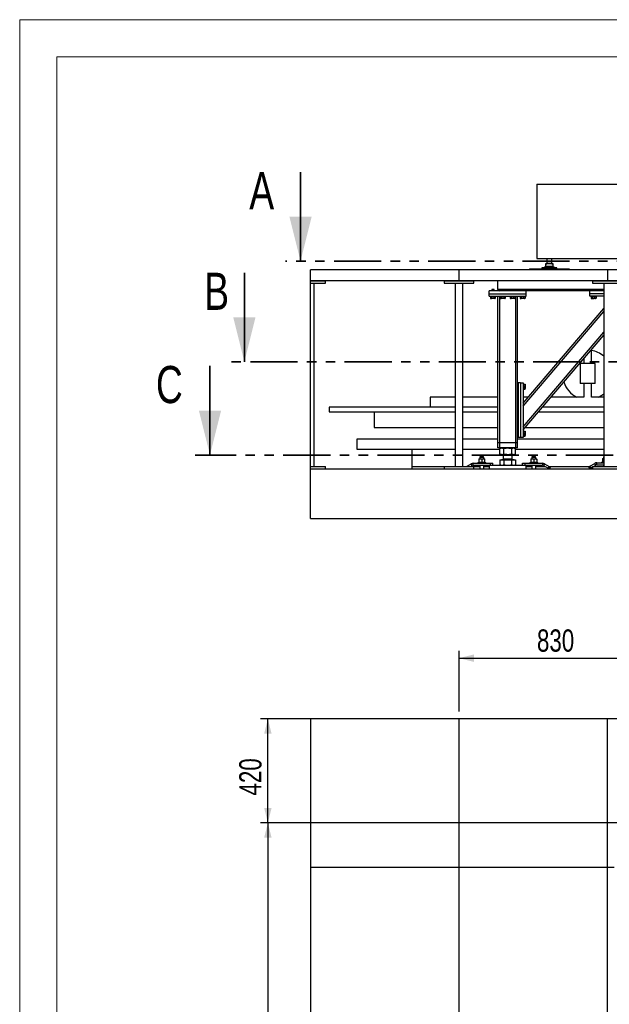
# Model space of a CAD drawing. Header units: millimetres. Extents: x 0 to 841, y 0 to 594.
# Tile 5 of 190: x 0 to 79, y 461 to 594. Entities that reach past the tile are written whole.
import ezdxf

# ---------------------------------------------------------------- set-up
doc = ezdxf.new("R2010")
doc.units = ezdxf.units.MM
doc.linetypes.add('PHANTOM', pattern=[12.7, 6.35, -1.27, 1.27, -1.27, 1.27, -1.27])
doc.layers.add('COTES', color=1, linetype='Continuous')
doc.layers.add('TRAIT-FORT', color=4, linetype='Continuous', lineweight=25)
doc.styles.add('SLDTEXTSTYLE0', font='TXT', dxfattribs={"width": 0.75})
doc.dimstyles.new('SLDDIMSTYLE0', dxfattribs={"dimtxt": 3, "dimasz": 2, "dimexe": 0, "dimexo": 0.0625, "dimgap": 0.75, "dimtad": 1, "dimdec": 0, "dimlfac": 30, "dimrnd": 1e-09, "dimzin": 12, "dimdsep": 46, "dimtxsty": 'SLDTEXTSTYLE0', "dimsah": 1, "dimcen": 0.09, "dimadec": 0, "dimazin": 3, "dimtfac": 1, "dimtdec": 0, "dimtofl": 0, "dimtmove": 0, "dimatfit": 3, "dimfxl": 1, "dimfrac": 2, "dimtolj": 1, "dimtzin": 12, "dimarcsym": 0})

# ---------------------------------------------------------------- blocks, each defined once
blk = doc.blocks.new('_D_1')
at = {"layer": 'COTES', "color": 1, "transparency": 16777216}
for p, q in [((59.2, 500.8), (59.2, 508.99)), ((86.86, 486.8), (86.86, 508.99)), ((59.2, 507.99), (86.86, 507.99))]:
    blk.add_line(p, q, dxfattribs=at)
for points in [[(59.2, 507.99), (61.2, 507.49), (61.2, 508.49)], [(86.86, 507.99), (84.86, 508.49), (84.86, 507.49)]]:
    blk.add_solid(points, dxfattribs=at)
at = {"layer": 'COTES', "color": 1, "transparency": 16777216, "insert": (69.7, 511.86), "char_height": 3, "attachment_point": 1, "style": 'SLDTEXTSTYLE0'}
blk.add_mtext('830', dxfattribs=at)
blk = doc.blocks.new('_D_9')
at = {"layer": 'COTES', "color": 1, "transparency": 16777216}
for p, q in [((85.86, 485.8), (32.44, 485.8)), ((33.44, 485.8), (33.44, 314.4)), ((85.87, 314.4), (32.44, 314.4))]:
    blk.add_line(p, q, dxfattribs=at)
for points in [[(33.44, 485.8), (32.94, 483.8), (33.94, 483.8)], [(33.44, 314.4), (33.94, 316.4), (32.94, 316.4)]]:
    blk.add_solid(points, dxfattribs=at)
at = {"layer": 'COTES', "color": 1, "transparency": 16777216, "insert": (29.58, 395.67), "char_height": 3, "attachment_point": 1, "rotation": 90, "style": 'SLDTEXTSTYLE0'}
blk.add_mtext('5142', dxfattribs=at)
blk = doc.blocks.new('_D_10')
at = {"layer": 'COTES', "color": 1, "transparency": 16777216}
for p, q in [((98.2, 499.8), (32.44, 499.8)), ((33.44, 485.8), (33.44, 499.8)), ((85.86, 485.8), (32.44, 485.8))]:
    blk.add_line(p, q, dxfattribs=at)
for points in [[(33.44, 499.8), (32.94, 497.8), (33.94, 497.8)], [(33.44, 485.8), (33.94, 487.8), (32.94, 487.8)]]:
    blk.add_solid(points, dxfattribs=at)
at = {"layer": 'COTES', "color": 1, "transparency": 16777216, "insert": (29.58, 489.48), "char_height": 3, "attachment_point": 1, "rotation": 90, "style": 'SLDTEXTSTYLE0'}
blk.add_mtext('420', dxfattribs=at)

msp = doc.modelspace()

# ---------------------------------------------------------------- linework, layer by layer
at = {"color": 7, "linetype": 'Continuous', "lineweight": 18}
for p, q in [((841, 594), (0, 594)), ((0, 594), (0, 0)), ((5, 589), (5, 5)), ((836, 589), (5, 589))]:
    msp.add_line(p, q, dxfattribs=at)
at = {"color": 7, "linetype": 'Continuous', "lineweight": 35}
for p, q in [((37.839, 573.468), (37.839, 561.468)), ((30.279, 559.909), (30.279, 547.909)), ((25.64, 547.349), (25.64, 535.349))]:
    msp.add_line(p, q, dxfattribs=at)
at = {"color": 7, "linetype": 'PHANTOM', "lineweight": 35}
for p, q in [((264.606, 561.468), (35.839, 561.468)), ((266.033, 547.909), (28.279, 547.909)), ((270.458, 535.349), (23.64, 535.349))]:
    msp.add_line(p, q, dxfattribs=at)
at = {"color": 7, "linetype": 'Continuous', "lineweight": 35}
for points in [[(37.839, 561.468), (39.339, 567.468), (36.339, 567.468)], [(30.279, 547.909), (31.779, 553.909), (28.779, 553.909)], [(25.64, 535.349), (27.14, 541.349), (24.14, 541.349)]]:
    msp.add_solid(points, dxfattribs=at)
at = {"layer": 'TRAIT-FORT', "color": 4, "linetype": 'Continuous', "lineweight": 25}
for p, q in [((69.705, 571.85), (86.872, 571.85)), ((69.705, 571.85), (69.705, 561.85)), ((69.705, 561.85), (139.705, 561.85)), ((70.872, 561.1), (70.872, 560.734)), ((71.872, 561.1), (70.872, 561.1)), ((71.038, 561.85), (71.038, 561.15)), ((71.705, 561.15), (71.038, 561.15)), ((71.705, 561.15), (71.705, 561.85)), ((71.872, 560.734), (71.872, 561.1)), ((39.199, 558.817), (39.199, 560.317)), ((59.199, 560.317), (39.199, 560.317)), ((59.199, 558.817), (59.199, 560.317)), ((79.199, 560.317), (59.199, 560.317)), ((68.705, 560.417), (74.038, 560.417)), ((68.705, 560.417), (68.705, 560.317)), ((70.355, 560.55), (70.355, 560.417)), ((72.388, 560.55), (70.355, 560.55)), ((70.742, 560.668), (70.622, 560.55)), ((71.372, 560.668), (70.742, 560.668)), ((71.872, 560.734), (70.872, 560.734)), ((72.001, 560.668), (71.372, 560.668)), ((72.122, 560.55), (72.001, 560.668)), ((72.388, 560.417), (72.388, 560.55)), ((74.038, 560.417), (74.038, 560.317)), ((79.199, 560.317), (79.199, 558.817)), ((99.199, 560.317), (79.199, 560.317)), ((59.199, 558.817), (39.199, 558.817)), ((39.199, 558.817), (41.199, 558.817)), ((39.199, 558.484), (39.199, 558.817)), ((39.199, 558.484), (41.199, 558.484)), ((39.199, 533.817), (39.199, 558.484)), ((39.699, 533.817), (39.699, 558.484)), ((41.199, 558.484), (41.199, 558.817)), ((57.199, 558.817), (61.199, 558.817)), ((57.199, 558.817), (57.199, 558.484)), ((57.199, 558.484), (61.199, 558.484)), ((58.699, 558.484), (58.699, 533.817)), ((79.199, 558.817), (59.199, 558.817)), ((59.699, 533.817), (59.699, 558.484)), ((61.199, 558.484), (61.199, 558.817)), ((64.432, 557.667), (64.432, 558.817)), ((77.199, 558.817), (81.199, 558.817)), ((77.199, 558.817), (77.199, 558.484)), ((77.199, 558.484), (81.199, 558.484)), ((78.699, 558.484), (78.699, 533.817)), ((99.199, 558.817), (79.199, 558.817)), ((68.266, 557.467), (63.266, 557.467)), ((63.266, 557.067), (63.266, 557.467)), ((63.622, 557.667), (63.599, 557.644)), ((63.599, 557.644), (63.599, 557.467)), ((63.932, 557.644), (63.599, 557.644)), ((63.622, 557.667), (63.909, 557.667)), ((63.932, 557.644), (63.909, 557.667)), ((63.932, 557.467), (63.932, 557.644)), ((64.956, 557.667), (64.432, 557.667)), ((64.956, 557.667), (64.932, 557.644)), ((64.932, 557.644), (64.932, 557.467)), ((65.266, 557.644), (64.932, 557.644)), ((64.956, 557.667), (65.242, 557.667)), ((65.266, 557.644), (65.242, 557.667)), ((66.289, 557.667), (65.242, 557.667)), ((65.266, 557.467), (65.266, 557.644)), ((66.289, 557.667), (66.266, 557.644)), ((66.266, 557.644), (66.266, 557.467)), ((66.599, 557.644), (66.266, 557.644)), ((66.289, 557.667), (66.576, 557.667)), ((66.599, 557.644), (66.576, 557.667)), ((67.622, 557.667), (66.576, 557.667)), ((66.599, 557.467), (66.599, 557.644)), ((67.622, 557.667), (67.599, 557.644)), ((67.599, 557.644), (67.599, 557.467)), ((67.932, 557.644), (67.599, 557.644)), ((67.622, 557.667), (67.909, 557.667)), ((67.932, 557.644), (67.909, 557.667)), ((78.699, 557.667), (67.909, 557.667)), ((67.932, 557.467), (67.932, 557.644)), ((76.832, 557.467), (68.266, 557.467)), ((68.266, 557.067), (68.266, 557.467)), ((76.832, 557.067), (76.832, 557.467)), ((78.699, 557.467), (76.832, 557.467)), ((63.266, 556.734), (63.266, 557.067)), ((63.266, 557.067), (68.266, 557.067)), ((63.266, 556.734), (68.266, 556.734)), ((63.399, 556.734), (63.399, 556.667)), ((64.132, 556.667), (63.399, 556.667)), ((63.441, 556.667), (63.441, 556.467)), ((63.457, 556.456), (63.496, 556.434)), ((64.035, 556.434), (63.496, 556.434)), ((63.568, 556.667), (63.568, 556.467)), ((63.893, 556.667), (63.893, 556.467)), ((64.035, 556.434), (64.074, 556.456)), ((64.09, 556.467), (64.073, 556.457)), ((64.09, 556.667), (64.09, 556.467)), ((64.132, 556.667), (64.132, 556.734)), ((64.432, 537), (64.432, 556.734)), ((64.699, 537), (64.699, 556.734)), ((64.732, 556.734), (64.732, 556.667)), ((65.466, 556.667), (64.732, 556.667)), ((64.774, 556.667), (64.774, 556.467)), ((64.791, 556.456), (64.83, 556.434)), ((65.368, 556.434), (64.83, 556.434)), ((64.902, 556.667), (64.902, 556.467)), ((65.226, 556.667), (65.226, 556.467)), ((65.368, 556.434), (65.407, 556.456)), ((65.424, 556.467), (65.407, 556.457)), ((65.424, 556.667), (65.424, 556.467)), ((65.466, 556.667), (65.466, 556.734)), ((66.066, 556.734), (66.066, 556.667)), ((66.799, 556.667), (66.066, 556.667)), ((66.108, 556.667), (66.108, 556.467)), ((66.124, 556.456), (66.163, 556.434)), ((66.701, 556.434), (66.163, 556.434)), ((66.235, 556.667), (66.235, 556.467)), ((66.56, 556.667), (66.56, 556.467)), ((66.701, 556.434), (66.741, 556.456)), ((66.757, 556.467), (66.74, 556.457)), ((66.757, 556.667), (66.757, 556.467)), ((66.799, 556.667), (66.799, 556.734)), ((66.832, 537), (66.832, 556.734)), ((67.099, 545.067), (67.099, 556.734)), ((67.399, 556.734), (67.399, 556.667)), ((68.132, 556.667), (67.399, 556.667)), ((67.441, 556.667), (67.441, 556.467)), ((67.457, 556.456), (67.496, 556.434)), ((68.035, 556.434), (67.496, 556.434)), ((67.568, 556.667), (67.568, 556.467)), ((67.893, 556.667), (67.893, 556.467)), ((68.035, 556.434), (68.074, 556.456)), ((68.09, 556.467), (68.073, 556.457)), ((68.09, 556.667), (68.09, 556.467)), ((68.132, 556.667), (68.132, 556.734)), ((68.266, 556.734), (68.266, 557.067)), ((76.832, 556.734), (76.832, 557.067)), ((78.699, 557.067), (76.832, 557.067)), ((78.699, 556.734), (76.832, 556.734)), ((76.966, 556.734), (76.966, 556.667)), ((77.473, 556.667), (76.966, 556.667)), ((77.008, 556.667), (77.008, 556.467)), ((77.024, 556.456), (77.063, 556.434)), ((77.299, 556.434), (77.063, 556.434)), ((77.135, 556.667), (77.135, 556.467)), ((77.601, 556.434), (77.299, 556.434)), ((77.46, 556.667), (77.46, 556.467)), ((77.699, 556.667), (77.473, 556.667)), ((77.601, 556.434), (77.641, 556.456)), ((77.657, 556.467), (77.64, 556.457)), ((77.657, 556.667), (77.657, 556.467)), ((77.699, 556.667), (77.699, 556.734)), ((67.832, 542.332), (78.699, 555.089)), ((67.832, 541.921), (78.699, 554.677)), ((67.832, 539.145), (78.699, 551.902)), ((67.832, 538.734), (78.699, 551.49)), ((77.032, 547.664), (77.032, 549.534)), ((76.032, 548.36), (76.032, 547.664)), ((75.532, 547.664), (75.532, 544.998)), ((77.532, 547.664), (75.532, 547.664)), ((77.532, 544.998), (77.532, 547.664)), ((67.099, 537.734), (67.099, 545.067)), ((67.099, 545.067), (67.166, 545.067)), ((67.166, 545.067), (67.166, 537.734)), ((67.499, 545.067), (67.166, 545.067)), ((67.499, 545.067), (67.499, 537.734)), ((67.499, 545.067), (67.832, 545.067)), ((67.832, 545.067), (67.832, 537.734)), ((67.899, 544.934), (67.832, 544.934)), ((67.832, 544.2), (67.899, 544.2)), ((67.899, 544.934), (67.899, 544.708)), ((67.899, 544.892), (68.099, 544.892)), ((67.899, 544.708), (67.899, 544.2)), ((67.899, 544.694), (68.099, 544.694)), ((67.899, 544.37), (68.099, 544.37)), ((67.899, 544.242), (68.099, 544.242)), ((68.099, 544.892), (68.109, 544.875)), ((68.132, 544.836), (68.11, 544.875)), ((68.11, 544.259), (68.132, 544.298)), ((68.132, 544.836), (68.132, 544.534)), ((68.132, 544.534), (68.132, 544.298)), ((77.532, 544.998), (75.532, 544.998)), ((76.032, 544.998), (76.032, 543.15)), ((77.032, 543.15), (77.032, 544.998)), ((58.699, 543.15), (55.317, 543.15)), ((55.317, 543.15), (55.317, 541.817)), ((64.432, 543.15), (59.699, 543.15)), ((68.529, 543.15), (67.832, 543.15)), ((76.032, 543.15), (71.595, 543.15)), ((78.699, 543.15), (77.032, 543.15)), ((58.699, 541.817), (41.682, 541.817)), ((41.682, 541.817), (41.682, 541.15)), ((64.432, 541.817), (59.699, 541.817)), ((78.699, 541.817), (70.459, 541.817)), ((41.682, 541.15), (58.699, 541.15)), ((47.766, 541.15), (47.766, 539.067)), ((59.699, 541.15), (64.432, 541.15)), ((69.891, 541.15), (78.699, 541.15)), ((47.766, 539.067), (58.699, 539.067)), ((59.699, 539.067), (64.432, 539.067)), ((67.899, 538.6), (67.832, 538.6)), ((67.899, 538.6), (67.899, 538.374)), ((67.899, 538.558), (68.099, 538.558)), ((68.099, 538.558), (68.109, 538.541)), ((68.132, 538.503), (68.11, 538.542)), ((68.116, 539.067), (78.699, 539.067)), ((58.699, 537.484), (45.428, 537.484)), ((45.428, 537.484), (45.428, 536.15)), ((64.432, 537.484), (59.699, 537.484)), ((67.099, 537), (67.099, 537.734)), ((67.166, 537.734), (67.099, 537.734)), ((78.699, 537.484), (67.099, 537.484)), ((67.499, 537.734), (67.166, 537.734)), ((67.832, 537.734), (67.499, 537.734)), ((67.832, 537.867), (67.899, 537.867)), ((67.899, 538.374), (67.899, 537.867)), ((67.899, 538.361), (68.099, 538.361)), ((67.899, 538.036), (68.099, 538.036)), ((67.899, 537.909), (68.099, 537.909)), ((68.11, 537.926), (68.132, 537.965)), ((68.132, 538.503), (68.132, 538.201)), ((68.132, 538.201), (68.132, 537.965)), ((45.428, 536.15), (52.905, 536.15)), ((52.905, 536.15), (58.699, 536.15)), ((52.905, 533.817), (52.905, 536.15)), ((59.699, 536.15), (64.707, 536.15)), ((64.699, 537), (64.432, 537)), ((64.432, 536.334), (64.432, 537)), ((64.699, 536.334), (64.432, 536.334)), ((66.832, 537), (64.699, 537)), ((64.699, 536.334), (64.699, 537)), ((66.832, 536.334), (64.699, 536.334)), ((64.715, 536.249), (64.707, 536.246)), ((64.707, 535.455), (64.707, 536.246)), ((64.925, 536.334), (64.714, 536.249)), ((65.248, 535.455), (65.248, 536.246)), ((66.306, 535.455), (66.306, 536.246)), ((66.817, 536.249), (66.607, 536.334)), ((66.824, 535.455), (66.824, 536.246)), ((66.824, 536.15), (78.699, 536.15)), ((67.099, 537), (66.832, 537)), ((66.832, 536.334), (66.832, 537)), ((67.099, 536.334), (66.832, 536.334)), ((67.099, 536.334), (67.099, 537)), ((61.867, 534.827), (62.067, 534.827)), ((61.867, 534.805), (61.867, 534.373)), ((62.063, 535.134), (62, 535.024)), ((62, 535.024), (62, 534.827)), ((62.533, 535.024), (62, 535.024)), ((62.063, 535.25), (62.063, 535.134)), ((62.47, 535.25), (62.063, 535.25)), ((62.47, 535.134), (62.063, 535.134)), ((62.067, 534.827), (62.467, 534.827)), ((62.267, 534.805), (62.267, 534.373)), ((62.467, 534.827), (62.667, 534.827)), ((62.47, 535.134), (62.47, 535.25)), ((62.533, 535.024), (62.47, 535.134)), ((62.533, 534.827), (62.533, 535.024)), ((62.667, 534.373), (62.667, 534.805)), ((64.707, 535.455), (64.715, 535.452)), ((64.707, 534.727), (64.707, 534.066)), ((64.707, 534.727), (65.248, 534.727)), ((64.714, 535.452), (64.925, 535.367)), ((64.914, 534.734), (64.914, 534.727)), ((64.914, 534.734), (66.617, 534.734)), ((64.925, 535.367), (65.354, 535.367)), ((65.166, 535.367), (65.166, 534.839)), ((65.238, 534.839), (65.166, 534.767)), ((65.166, 534.839), (66.366, 534.839)), ((65.166, 534.767), (66.366, 534.767)), ((65.248, 534.727), (65.248, 534.066)), ((65.248, 534.727), (66.306, 534.727)), ((65.354, 535.367), (66.607, 535.367)), ((66.366, 534.767), (66.293, 534.839)), ((66.306, 534.066), (66.306, 534.727)), ((66.306, 534.727), (66.824, 534.727)), ((66.366, 534.839), (66.366, 535.367)), ((66.607, 535.367), (66.817, 535.452)), ((66.617, 534.727), (66.617, 534.734)), ((66.824, 534.727), (66.824, 534.066)), ((68.865, 534.827), (69.065, 534.827)), ((68.865, 534.805), (68.865, 534.373)), ((69.061, 535.134), (68.998, 535.024)), ((68.998, 535.024), (68.998, 534.827)), ((69.531, 535.024), (68.998, 535.024)), ((69.061, 535.25), (69.061, 535.134)), ((69.468, 535.25), (69.061, 535.25)), ((69.468, 535.134), (69.061, 535.134)), ((69.065, 534.827), (69.465, 534.827)), ((69.265, 534.805), (69.265, 534.373)), ((69.465, 534.827), (69.665, 534.827)), ((69.468, 535.134), (69.468, 535.25)), ((69.531, 535.024), (69.468, 535.134)), ((69.531, 534.827), (69.531, 535.024)), ((69.665, 534.805), (69.665, 534.373)), ((78.533, 534.879), (78.699, 534.879)), ((78.533, 534.857), (78.533, 534.425)), ((78.699, 535.132), (78.667, 535.076)), ((78.667, 535.076), (78.667, 534.879)), ((78.699, 535.076), (78.667, 535.076)), ((39.199, 533.484), (39.199, 533.817)), ((39.199, 533.817), (41.199, 533.817)), ((39.199, 533.484), (41.199, 533.484)), ((39.199, 526.817), (39.199, 533.484)), ((39.199, 533.484), (259.199, 533.484)), ((41.199, 533.484), (41.199, 533.817)), ((52.905, 533.484), (52.905, 533.817)), ((52.905, 533.817), (57.199, 533.817)), ((57.199, 533.817), (61.199, 533.817)), ((57.199, 533.817), (57.199, 533.484)), ((57.199, 533.484), (61.199, 533.484)), ((60.206, 533.817), (60.833, 534.179)), ((60.74, 533.817), (60.967, 533.948)), ((60.967, 533.948), (60.833, 534.179)), ((61.1, 533.984), (61.1, 534.25)), ((61.1, 534.25), (63.433, 534.25)), ((61.1, 533.984), (63.433, 533.984)), ((61.199, 533.484), (61.199, 533.817)), ((61.199, 533.817), (62, 533.817)), ((61.733, 534.35), (61.733, 534.25)), ((61.733, 534.35), (62.8, 534.35)), ((62, 533.984), (62, 533.484)), ((62.533, 533.484), (62.533, 533.984)), ((62.533, 533.817), (63.266, 533.817)), ((62.8, 534.25), (62.8, 534.35)), ((63.299, 533.984), (63.266, 533.95)), ((63.266, 533.95), (63.266, 533.484)), ((68.266, 533.95), (63.266, 533.95)), ((63.433, 533.984), (63.433, 534.25)), ((63.433, 534.25), (63.767, 534.25)), ((63.433, 533.984), (63.543, 533.984)), ((63.543, 533.984), (67.923, 533.984)), ((63.767, 533.984), (63.767, 534.25)), ((64.714, 534.062), (64.707, 534.066)), ((64.714, 534.062), (64.849, 533.984)), ((66.682, 533.984), (66.817, 534.062)), ((67.765, 533.984), (67.765, 534.25)), ((67.765, 534.25), (68.098, 534.25)), ((67.923, 533.984), (68.098, 533.984)), ((68.098, 533.984), (68.098, 534.25)), ((68.098, 534.25), (70.431, 534.25)), ((68.098, 533.984), (70.431, 533.984)), ((68.266, 533.95), (68.232, 533.984)), ((68.266, 533.484), (68.266, 533.95)), ((68.266, 533.817), (68.998, 533.817)), ((68.731, 534.35), (68.731, 534.25)), ((68.731, 534.35), (69.798, 534.35)), ((68.998, 533.984), (68.998, 533.484)), ((69.531, 533.484), (69.531, 533.984)), ((69.531, 533.817), (70.792, 533.817)), ((69.798, 534.25), (69.798, 534.35)), ((70.431, 534.25), (70.431, 533.984)), ((70.698, 534.179), (70.565, 533.948)), ((70.565, 533.948), (71.225, 533.567)), ((70.698, 534.179), (71.358, 533.798)), ((71.225, 533.567), (71.358, 533.798)), ((71.325, 533.817), (76.783, 533.817)), ((71.369, 533.484), (71.502, 533.715)), ((76.829, 533.536), (76.696, 533.767)), ((76.84, 533.85), (77.5, 534.231)), ((76.973, 533.619), (76.84, 533.85)), ((76.973, 533.619), (77.199, 533.749)), ((77.199, 533.817), (81.199, 533.817)), ((77.199, 533.817), (77.199, 533.484)), ((77.199, 533.484), (81.199, 533.484)), ((77.316, 533.817), (77.633, 534)), ((77.633, 534), (77.5, 534.231)), ((77.767, 534.036), (77.767, 534.302)), ((77.767, 534.302), (78.699, 534.302)), ((77.767, 534.036), (78.699, 534.036)), ((78.4, 534.402), (78.4, 534.302)), ((78.4, 534.402), (78.699, 534.402)), ((78.667, 534.036), (78.667, 533.817)), ((39.199, 526.817), (259.199, 526.817)), ((59.199, 499.8), (39.199, 499.8)), ((39.199, 499.8), (39.199, 479.8)), ((59.199, 479.8), (59.199, 499.8)), ((79.199, 499.8), (59.199, 499.8)), ((79.199, 479.8), (79.199, 499.8)), ((99.199, 499.8), (79.199, 499.8)), ((59.199, 479.8), (39.199, 479.8)), ((39.199, 479.8), (39.199, 459.8)), ((59.199, 459.8), (59.199, 479.8)), ((79.199, 479.8), (59.199, 479.8)), ((79.199, 459.8), (79.199, 479.8)), ((80.099, 479.8), (79.199, 479.8))]:
    msp.add_line(p, q, dxfattribs=at)
at = {"layer": 'TRAIT-FORT', "color": 4, "linetype": 'Continuous', "lineweight": 25, "flags": 128}
for points in [[(71.225, 533.567), (71.253, 533.551), (71.28, 533.535), (71.305, 533.521), (71.327, 533.508), (71.345, 533.498), (71.358, 533.49), (71.366, 533.485), (71.369, 533.484)], [(71.358, 533.798), (71.386, 533.782), (71.413, 533.766), (71.438, 533.752), (71.46, 533.739), (71.478, 533.729), (71.491, 533.721), (71.499, 533.716), (71.502, 533.715)], [(76.696, 533.767), (76.698, 533.768), (76.707, 533.773), (76.72, 533.781), (76.738, 533.791), (76.76, 533.804), (76.785, 533.818), (76.812, 533.834), (76.84, 533.85)], [(76.829, 533.536), (76.832, 533.537), (76.84, 533.542), (76.853, 533.55), (76.871, 533.56), (76.893, 533.573), (76.918, 533.587), (76.945, 533.603), (76.973, 533.619)]]:
    msp.add_lwpolyline(points, dxfattribs=at)
at = {"layer": 'TRAIT-FORT', "color": 4, "linetype": 'Continuous', "lineweight": 25}
for centre, radius, start, end in [((70.988, 561.15), 0.05, 270, 0), ((71.755, 561.15), 0.05, 180, 270), ((70.925, 560.47), 0.269, 101.38102, 132.71285), ((71.819, 560.47), 0.269, 47.28715, 78.61898), ((64.632, 557.667), 0.2, 180, 270), ((76.532, 546.15), 3.333, 49.4584, 81.37307), ((76.532, 546.15), 3.333, 196.61709, 244.15807), ((76.532, 546.15), 3.333, 295.84193, 310.5416), ((65.132, 534.767), 0.0333, 270, 360), ((66.399, 534.767), 0.0333, 180, 270), ((61.1, 533.717), 0.533, 90, 120), ((61.1, 533.717), 0.267, 90, 120), ((70.431, 533.717), 0.533, 60, 90), ((70.431, 533.717), 0.267, 60, 90), ((77.767, 533.769), 0.533, 90, 120), ((77.767, 533.769), 0.267, 90, 120)]:
    msp.add_arc(centre, radius, start, end, dxfattribs=at)
for points, knots in [([(63.441, 556.467), (63.452, 556.46), (63.474, 556.445), (63.507, 556.44), (63.539, 556.448), (63.559, 556.461), (63.568, 556.467)], [0, 0, 0, 0, 0.2646003, 0.5349467, 0.7653438, 1, 1, 1, 1]), ([(63.893, 556.467), (63.852, 556.457), (63.783, 556.44), (63.684, 556.442), (63.618, 556.454), (63.579, 556.464), (63.568, 556.467)], [0, 0, 0, 0, 0.3855524, 0.6376413, 0.8965502, 1, 1, 1, 1]), ([(64.09, 556.467), (64.073, 556.46), (64.039, 556.445), (63.987, 556.44), (63.938, 556.448), (63.908, 556.461), (63.893, 556.467)], [0, 0, 0, 0, 0.2646091, 0.5349469, 0.7653443, 1, 1, 1, 1]), ([(64.774, 556.467), (64.785, 556.46), (64.808, 556.445), (64.841, 556.44), (64.872, 556.448), (64.892, 556.461), (64.902, 556.467)], [0, 0, 0, 0, 0.2646009, 0.5349479, 0.7653455, 1, 1, 1, 1]), ([(65.226, 556.467), (65.185, 556.457), (65.117, 556.44), (65.018, 556.442), (64.951, 556.454), (64.913, 556.464), (64.902, 556.467)], [0, 0, 0, 0, 0.3855466, 0.6376414, 0.8965445, 1, 1, 1, 1]), ([(65.424, 556.467), (65.407, 556.46), (65.372, 556.445), (65.321, 556.44), (65.272, 556.448), (65.241, 556.461), (65.226, 556.467)], [0, 0, 0, 0, 0.2646082, 0.534945, 0.7653416, 1, 1, 1, 1]), ([(66.108, 556.467), (66.119, 556.46), (66.141, 556.445), (66.174, 556.44), (66.206, 556.448), (66.225, 556.461), (66.235, 556.467)], [0, 0, 0, 0, 0.2646026, 0.5349466, 0.7653461, 1, 1, 1, 1]), ([(66.56, 556.467), (66.518, 556.457), (66.45, 556.44), (66.351, 556.442), (66.284, 556.454), (66.246, 556.464), (66.235, 556.467)], [0, 0, 0, 0, 0.3855525, 0.6376413, 0.8965445, 1, 1, 1, 1]), ([(66.757, 556.467), (66.74, 556.46), (66.705, 556.445), (66.654, 556.44), (66.605, 556.448), (66.575, 556.461), (66.56, 556.467)], [0, 0, 0, 0, 0.2646117, 0.5349486, 0.7653416, 1, 1, 1, 1]), ([(67.441, 556.467), (67.452, 556.46), (67.474, 556.445), (67.507, 556.44), (67.539, 556.448), (67.559, 556.461), (67.568, 556.467)], [0, 0, 0, 0, 0.2646003, 0.5349467, 0.7653438, 1, 1, 1, 1]), ([(67.893, 556.467), (67.852, 556.457), (67.783, 556.44), (67.684, 556.442), (67.618, 556.454), (67.579, 556.464), (67.568, 556.467)], [0, 0, 0, 0, 0.3855524, 0.6376413, 0.8965502, 1, 1, 1, 1]), ([(68.09, 556.467), (68.073, 556.46), (68.039, 556.445), (67.987, 556.44), (67.938, 556.448), (67.908, 556.461), (67.893, 556.467)], [0, 0, 0, 0, 0.2646091, 0.5349469, 0.7653443, 1, 1, 1, 1]), ([(77.008, 556.467), (77.019, 556.46), (77.041, 556.445), (77.074, 556.44), (77.106, 556.448), (77.125, 556.461), (77.135, 556.467)], [0, 0, 0, 0, 0.2646089, 0.53495536, 0.76533728, 1, 1, 1, 1]), ([(77.135, 556.467), (77.176, 556.457), (77.245, 556.44), (77.344, 556.442), (77.41, 556.454), (77.449, 556.464), (77.46, 556.467)], [0, 0, 0, 0, 0.3855552, 0.6376445, 0.8965392, 1, 1, 1, 1]), ([(77.657, 556.467), (77.64, 556.46), (77.605, 556.445), (77.554, 556.44), (77.505, 556.448), (77.475, 556.461), (77.46, 556.467)], [0, 0, 0, 0, 0.2645987, 0.534952, 0.7653515, 1, 1, 1, 1]), ([(68.099, 544.892), (68.106, 544.875), (68.121, 544.84), (68.126, 544.789), (68.118, 544.74), (68.105, 544.71), (68.099, 544.694)], [0, 0, 0, 0, 0.2646016, 0.5349528, 0.7653498, 1, 1, 1, 1]), ([(68.099, 544.37), (68.109, 544.411), (68.126, 544.479), (68.124, 544.578), (68.113, 544.645), (68.102, 544.683), (68.099, 544.694)], [0, 0, 0, 0, 0.3855484, 0.6376422, 0.8965481, 1, 1, 1, 1]), ([(68.099, 544.242), (68.106, 544.253), (68.121, 544.276), (68.126, 544.309), (68.118, 544.341), (68.105, 544.36), (68.099, 544.37)], [0, 0, 0, 0, 0.2646085, 0.5349524, 0.765336, 1, 1, 1, 1]), ([(68.099, 538.558), (68.106, 538.541), (68.121, 538.507), (68.126, 538.455), (68.118, 538.406), (68.105, 538.376), (68.099, 538.361)], [0, 0, 0, 0, 0.26460471, 0.53495359, 0.7653484, 1, 1, 1, 1]), ([(68.099, 538.036), (68.109, 538.078), (68.126, 538.146), (68.124, 538.245), (68.113, 538.312), (68.102, 538.35), (68.099, 538.361)], [0, 0, 0, 0, 0.3855455, 0.6376423, 0.8965452, 1, 1, 1, 1]), ([(68.099, 537.909), (68.106, 537.92), (68.121, 537.942), (68.126, 537.976), (68.118, 538.007), (68.105, 538.027), (68.099, 538.036)], [0, 0, 0, 0, 0.2646105, 0.5349517, 0.7653374, 1, 1, 1, 1]), ([(64.707, 536.246), (64.743, 536.259), (64.812, 536.284), (64.912, 536.302), (65.001, 536.305), (65.084, 536.295), (65.164, 536.277), (65.219, 536.256), (65.248, 536.246)], [0, 0, 0, 0, 0.2020697, 0.3826985, 0.5553147, 0.6929899, 0.8388915, 1, 1, 1, 1]), ([(65.248, 536.246), (65.318, 536.259), (65.452, 536.284), (65.649, 536.302), (65.823, 536.305), (65.985, 536.295), (66.142, 536.277), (66.25, 536.256), (66.306, 536.246)], [0, 0, 0, 0, 0.2020671, 0.3826993, 0.5553139, 0.6929922, 0.8388948, 1, 1, 1, 1]), ([(66.306, 536.246), (66.341, 536.259), (66.406, 536.284), (66.502, 536.302), (66.588, 536.305), (66.667, 536.295), (66.741, 536.277), (66.791, 536.258), (66.816, 536.249)], [0, 0, 0, 0, 0.2052811, 0.3887794, 0.5641376, 0.7040019, 0.8522245, 1, 1, 1, 1]), ([(61.867, 534.805), (61.9, 534.811), (61.966, 534.824), (62.033, 534.826), (62.067, 534.827)], [0, 0, 0, 0, 0.4981621, 1, 1, 1, 1]), ([(61.867, 534.827), (61.867, 534.826), (61.867, 534.824), (61.867, 534.811), (61.867, 534.805)], [0, 0, 0, 0, 0.4978438, 1, 1, 1, 1]), ([(62.067, 534.827), (62.1, 534.826), (62.167, 534.824), (62.233, 534.811), (62.267, 534.805)], [0, 0, 0, 0, 0.4978481, 1, 1, 1, 1]), ([(62.267, 534.805), (62.3, 534.811), (62.366, 534.824), (62.433, 534.826), (62.467, 534.827)], [0, 0, 0, 0, 0.4981621, 1, 1, 1, 1]), ([(62.467, 534.827), (62.5, 534.826), (62.567, 534.824), (62.633, 534.811), (62.667, 534.805)], [0, 0, 0, 0, 0.49784322, 1, 1, 1, 1]), ([(62.667, 534.805), (62.667, 534.811), (62.667, 534.824), (62.667, 534.826), (62.667, 534.827)], [0, 0, 0, 0, 0.4981712, 1, 1, 1, 1]), ([(65.248, 535.455), (65.211, 535.442), (65.143, 535.417), (65.043, 535.399), (64.954, 535.396), (64.871, 535.406), (64.791, 535.424), (64.736, 535.444), (64.707, 535.455)], [0, 0, 0, 0, 0.2020697, 0.3827017, 0.5553147, 0.692993, 0.8388946, 1, 1, 1, 1]), ([(66.306, 535.455), (66.235, 535.442), (66.101, 535.417), (65.905, 535.399), (65.73, 535.396), (65.568, 535.406), (65.411, 535.424), (65.304, 535.444), (65.248, 535.455)], [0, 0, 0, 0, 0.2020671, 0.3826993, 0.5553139, 0.6929922, 0.8388948, 1, 1, 1, 1]), ([(66.816, 535.452), (66.784, 535.44), (66.721, 535.417), (66.628, 535.399), (66.542, 535.396), (66.463, 535.406), (66.386, 535.424), (66.333, 535.444), (66.306, 535.455)], [0, 0, 0, 0, 0.1894087, 0.3729067, 0.5482596, 0.6881215, 0.8363362, 1, 1, 1, 1]), ([(68.865, 534.805), (68.898, 534.811), (68.964, 534.824), (69.031, 534.826), (69.065, 534.827)], [0, 0, 0, 0, 0.4981706, 1, 1, 1, 1]), ([(68.865, 534.827), (68.865, 534.826), (68.865, 534.824), (68.865, 534.811), (68.865, 534.805)], [0, 0, 0, 0, 0.4978438, 1, 1, 1, 1]), ([(69.065, 534.827), (69.098, 534.826), (69.165, 534.824), (69.232, 534.811), (69.265, 534.805)], [0, 0, 0, 0, 0.4978481, 1, 1, 1, 1]), ([(69.265, 534.805), (69.298, 534.811), (69.364, 534.824), (69.431, 534.826), (69.465, 534.827)], [0, 0, 0, 0, 0.4981621, 1, 1, 1, 1]), ([(69.465, 534.827), (69.498, 534.826), (69.565, 534.824), (69.632, 534.811), (69.665, 534.805)], [0, 0, 0, 0, 0.49784322, 1, 1, 1, 1]), ([(69.665, 534.805), (69.665, 534.811), (69.665, 534.824), (69.665, 534.826), (69.665, 534.827)], [0, 0, 0, 0, 0.49815421, 1, 1, 1, 1]), ([(78.533, 534.879), (78.533, 534.878), (78.533, 534.876), (78.533, 534.863), (78.533, 534.857)], [0, 0, 0, 0, 0.49786081, 1, 1, 1, 1]), ([(78.533, 534.857), (78.566, 534.863), (78.621, 534.874), (78.677, 534.876), (78.699, 534.877)], [0, 0, 0, 0, 0.6004705, 1, 1, 1, 1]), ([(62.067, 534.35), (62.033, 534.352), (61.966, 534.354), (61.9, 534.366), (61.867, 534.373)], [0, 0, 0, 0, 0.49783585, 1, 1, 1, 1]), ([(61.867, 534.373), (61.867, 534.366), (61.867, 534.354), (61.867, 534.352), (61.867, 534.35)], [0, 0, 0, 0, 0.4981712, 1, 1, 1, 1]), ([(62.267, 534.373), (62.234, 534.366), (62.167, 534.354), (62.1, 534.352), (62.067, 534.35)], [0, 0, 0, 0, 0.4981658, 1, 1, 1, 1]), ([(62.467, 534.35), (62.433, 534.352), (62.366, 534.354), (62.3, 534.366), (62.267, 534.373)], [0, 0, 0, 0, 0.4978517, 1, 1, 1, 1]), ([(62.667, 534.373), (62.634, 534.366), (62.567, 534.354), (62.5, 534.352), (62.467, 534.35)], [0, 0, 0, 0, 0.4981621, 1, 1, 1, 1]), ([(62.667, 534.35), (62.667, 534.352), (62.667, 534.354), (62.667, 534.366), (62.667, 534.373)], [0, 0, 0, 0, 0.4978438, 1, 1, 1, 1]), ([(64.707, 534.066), (64.751, 534.043), (64.817, 534.01), (64.908, 533.987), (64.954, 533.985), (64.977, 533.984)], [0, 0, 0, 0, 0.4952543, 0.74764781, 1, 1, 1, 1]), ([(64.977, 533.984), (65.023, 533.988), (65.114, 533.996), (65.203, 534.042), (65.248, 534.066)], [0, 0, 0, 0, 0.4945083, 1, 1, 1, 1]), ([(65.248, 534.066), (65.333, 534.043), (65.463, 534.01), (65.641, 533.987), (65.732, 533.985), (65.777, 533.984)], [0, 0, 0, 0, 0.495255, 0.747651, 1, 1, 1, 1]), ([(65.777, 533.984), (65.865, 533.988), (66.045, 533.996), (66.218, 534.042), (66.306, 534.066)], [0, 0, 0, 0, 0.4945087, 1, 1, 1, 1]), ([(66.306, 534.066), (66.348, 534.043), (66.412, 534.01), (66.499, 533.987), (66.543, 533.985), (66.565, 533.984)], [0, 0, 0, 0, 0.4952554, 0.7476493, 1, 1, 1, 1]), ([(66.565, 533.984), (66.608, 533.988), (66.696, 533.996), (66.781, 534.042), (66.824, 534.066)], [0, 0, 0, 0, 0.4945082, 1, 1, 1, 1]), ([(69.065, 534.35), (69.031, 534.352), (68.964, 534.354), (68.898, 534.366), (68.865, 534.373)], [0, 0, 0, 0, 0.49783585, 1, 1, 1, 1]), ([(68.865, 534.373), (68.865, 534.366), (68.865, 534.354), (68.865, 534.352), (68.865, 534.35)], [0, 0, 0, 0, 0.49815421, 1, 1, 1, 1]), ([(69.265, 534.373), (69.232, 534.366), (69.166, 534.354), (69.098, 534.352), (69.065, 534.35)], [0, 0, 0, 0, 0.4981658, 1, 1, 1, 1]), ([(69.465, 534.35), (69.431, 534.352), (69.364, 534.354), (69.298, 534.366), (69.265, 534.373)], [0, 0, 0, 0, 0.4978517, 1, 1, 1, 1]), ([(69.665, 534.373), (69.632, 534.366), (69.566, 534.354), (69.498, 534.352), (69.465, 534.35)], [0, 0, 0, 0, 0.4981706, 1, 1, 1, 1]), ([(69.665, 534.35), (69.665, 534.352), (69.665, 534.354), (69.665, 534.366), (69.665, 534.373)], [0, 0, 0, 0, 0.4978438, 1, 1, 1, 1]), ([(78.699, 534.404), (78.677, 534.405), (78.621, 534.407), (78.566, 534.418), (78.533, 534.425)], [0, 0, 0, 0, 0.3947272, 1, 1, 1, 1]), ([(78.533, 534.425), (78.533, 534.418), (78.533, 534.406), (78.533, 534.404), (78.533, 534.402)], [0, 0, 0, 0, 0.4981536, 1, 1, 1, 1])]:
    msp.add_open_spline(points, degree=3, knots=knots, dxfattribs=at)

# ---------------------------------------------------------------- texts
at = {"color": 7, "linetype": 'Continuous', "char_height": 5, "attachment_point": 1, "style": 'SLDTEXTSTYLE0'}
for s, insert in [('A', (30.939, 573.468)), ('B', (24.868, 559.909)), ('C', (18.36, 547.349))]:
    msp.add_mtext(s, dxfattribs=dict(at, insert=insert))

# ---------------------------------------------------------------- dimensions: what is measured, and where the dimension line sits
at = {"layer": 'COTES', "color": 1}
dim = msp.add_linear_dim(base=(86.856, 507.994), p1=(59.199, 499.8), p2=(86.856, 485.802), dimstyle='SLDDIMSTYLE0', dxfattribs=at)
dim.commit()
dim.dimension.update_dxf_attribs({"geometry": '_D_1', "text_midpoint": (73.027, 507.994), "dimtype": 160})
for base, p2, picture, middle in [((33.443, 499.8), (99.199, 499.8), '_D_10', (33.443, 492.801)), ((33.443, 314.402), (86.872, 314.402), '_D_9', (33.443, 400.102))]:
    dim = msp.add_linear_dim(base=base, p1=(86.856, 485.802), p2=p2, angle=90, dimstyle='SLDDIMSTYLE0', dxfattribs=at)
    dim.commit()
    dim.dimension.update_dxf_attribs({"geometry": picture, "text_midpoint": middle, "dimtype": 160})

doc.saveas('drawing.dxf')
